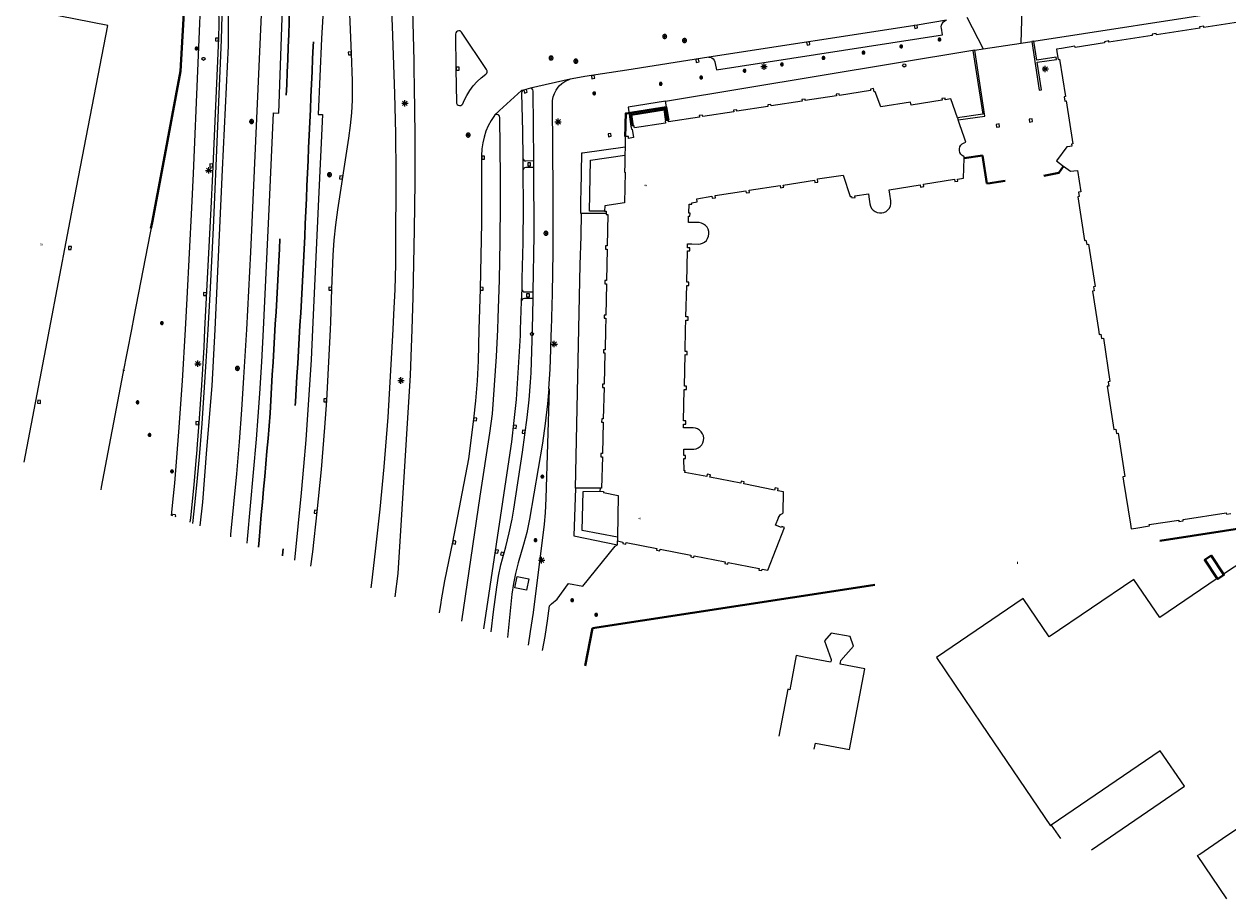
# Model space of a CAD drawing. Header units: metres. Extents: x 135779 to 137489, y 452643 to 455118.
# Tile 1 of 256: x 135779 to 135966, y 452911 to 453048. Entities that reach past the tile are written whole.
import ezdxf
from ezdxf.enums import TextEntityAlignment as Align

# ---------------------------------------------------------------- set-up
doc = ezdxf.new("R2010")
doc.units = ezdxf.units.M
doc.linetypes.add('DGN_Style_3', pattern=[78.572352, 56.123108, -22.449243])
doc.linetypes.add('DGN_Style_4', pattern=[89.853097, 44.898487, -22.449243, 0.056123, -22.449243])
for name, color, linetype, lineweight in [('KTop_BTD_Groenvoorziening_heesters', 62, 'Continuous', 13), ('KTop_GBI_Toegangstrap', 40, 'Continuous', 40), ('KTop_NAR_Huisnummer (t)', 7, 'Continuous', 13), ('KTop_NAR_Huisnummer tijdelijk (t)', 7, 'Continuous', 13), ('KTop_OBW_Overig Plus', 1, 'Continuous', 13), ('KTop_OTD_Onverhard', 15, 'Continuous', 13), ('KTop_PAL_Lichtmast', 40, 'Continuous', 13), ('KTop_PND_Grondvlaksituatie van BAG-pand [tachy]', 1, 'Continuous', 13), ('KTop_PUT_Brandkraan of -put', 1, 'Continuous', 13), ('KTop_PUT_Inspectie- of rioolput', 15, 'Continuous', 13), ('KTop_PUT_Kolk', 15, 'Continuous', 13), ('KTop_SHD_Hek (l)', 15, 'DGN_Style_4', 40), ('KTop_SHD_Muur', 15, 'Continuous', 13), ('KTop_SHD_Muur (l)', 15, 'Continuous', 40), ('KTop_SPR_Sneltram (l)', 251, 'DGN_Style_3', 30), ('KTop_VGO_Boom', 92, 'Continuous', 13), ('KTop_WGD_Fietspad', 40, 'Continuous', 13), ('KTop_WGD_OV-baan', 251, 'Continuous', 13), ('KTop_WGD_Rijbaan_Lokale weg', 251, 'Continuous', 13), ('KTop_WGD_Rijbaan_Lokale weg_fietsstrook', 40, 'Continuous', 13), ('KTop_WGD_Rijbaan_Lokale weg_toerit', 251, 'Continuous', 13), ('KTop_WGD_Spoorbaan', 251, 'Continuous', 13), ('KTop_WGD_Voetpad', 251, 'Continuous', 13), ('KTop_WGD_Voetpad op trap', 251, 'Continuous', 13)]:
    doc.layers.add(name, color=color, linetype=linetype, lineweight=lineweight)
doc.styles.add('Style-ROVU', font='ROVU.shx')
doc.styles.add('Style-ROVUCURSIEF', font='ROVUCURSIEF.shx')

# ---------------------------------------------------------------- blocks, each defined once
blk = doc.blocks.new('PAL_Lichtmast')
at = {"layer": 'KTop_PAL_Lichtmast'}
for p, q in [((-0.35, -0.35), (0.35, 0.35)), ((0.35, -0.35), (-0.35, 0.35)), ((0, -0.5), (0, 0.5)), ((-0.5, 0), (0.5, 0))]:
    blk.add_line(p, q, dxfattribs=at)
blk = doc.blocks.new('PUT_Brandkraan_of_-put')
at = {"layer": 'KTop_PUT_Brandkraan of -put'}
for p, q in [((-0.25, 0.03), (0, 0.25)), ((-0.16, -0.25), (-0.25, 0.03)), ((0, 0.25), (0.25, 0.03)), ((0.25, 0.03), (0.16, -0.25)), ((0.16, -0.25), (-0.16, -0.25))]:
    blk.add_line(p, q, dxfattribs=at)
blk = doc.blocks.new('PUT_Inspectie-_of_rioolput')
at = {"layer": 'KTop_PUT_Inspectie- of rioolput', "flags": 128}
for points in [[(0.31, 0), (0.31, 0.03), (0.3, 0.06), (0.29, 0.1), (0.28, 0.13), (0.27, 0.15), (0.25, 0.18), (0.23, 0.21), (0.21, 0.23), (0.18, 0.25), (0.15, 0.27), (0.13, 0.28), (0.1, 0.29), (0.06, 0.3), (0.03, 0.31), (0, 0.31), (-0.03, 0.31), (-0.06, 0.3), (-0.1, 0.29), (-0.13, 0.28), (-0.16, 0.27), (-0.18, 0.25), (-0.21, 0.23), (-0.23, 0.21), (-0.25, 0.18), (-0.27, 0.15), (-0.28, 0.13), (-0.29, 0.1), (-0.3, 0.06), (-0.31, 0.03), (-0.31, 0), (-0.31, -0.03), (-0.3, -0.06), (-0.29, -0.1), (-0.28, -0.13), (-0.27, -0.16), (-0.25, -0.18), (-0.23, -0.21), (-0.21, -0.23), (-0.18, -0.25), (-0.15, -0.27), (-0.13, -0.28), (-0.1, -0.29), (-0.06, -0.3), (-0.03, -0.31), (0, -0.31), (0.03, -0.31), (0.06, -0.3), (0.1, -0.29), (0.13, -0.28), (0.15, -0.27), (0.18, -0.25), (0.21, -0.23), (0.23, -0.21), (0.25, -0.18), (0.27, -0.15), (0.28, -0.13), (0.29, -0.1), (0.3, -0.06), (0.31, -0.03), (0.31, 0)], [(0.1, 0), (0.09, 0.01), (0.09, 0.02), (0.09, 0.03), (0.09, 0.04), (0.08, 0.05), (0.08, 0.06), (0.07, 0.06), (0.06, 0.07), (0.06, 0.08), (0.05, 0.08), (0.04, 0.09), (0.03, 0.09), (0.02, 0.09), (0.01, 0.09), (0, 0.09), (-0.01, 0.09), (-0.02, 0.09), (-0.03, 0.09), (-0.04, 0.09), (-0.05, 0.08), (-0.06, 0.08), (-0.06, 0.07), (-0.07, 0.06), (-0.08, 0.06), (-0.08, 0.05), (-0.09, 0.04), (-0.09, 0.03), (-0.09, 0.02), (-0.09, 0.01), (-0.09, 0), (-0.09, -0.01), (-0.09, -0.02), (-0.09, -0.03), (-0.09, -0.04), (-0.08, -0.05), (-0.08, -0.06), (-0.07, -0.06), (-0.06, -0.07), (-0.06, -0.08), (-0.05, -0.08), (-0.04, -0.09), (-0.03, -0.09), (-0.02, -0.09), (-0.01, -0.09), (0, -0.09), (0.01, -0.09), (0.02, -0.09), (0.03, -0.09), (0.04, -0.09), (0.05, -0.08), (0.06, -0.08), (0.06, -0.07), (0.07, -0.06), (0.08, -0.06), (0.08, -0.05), (0.09, -0.04), (0.09, -0.03), (0.09, -0.02), (0.09, -0.01), (0.1, 0)], [(0.04, 0), (0.03, 0), (0.03, 0.01), (0.03, 0.01), (0.03, 0.01), (0.03, 0.02), (0.03, 0.02), (0.03, 0.02), (0.02, 0.03), (0.02, 0.03), (0.02, 0.03), (0.01, 0.03), (0.01, 0.03), (0.01, 0.03), (0, 0.03), (0, 0.03), (0, 0.03), (-0.01, 0.03), (-0.01, 0.03), (-0.01, 0.03), (-0.02, 0.03), (-0.02, 0.03), (-0.02, 0.03), (-0.03, 0.02), (-0.03, 0.02), (-0.03, 0.02), (-0.03, 0.01), (-0.03, 0.01), (-0.03, 0.01), (-0.03, 0), (-0.03, 0), (-0.03, 0), (-0.03, -0.01), (-0.03, -0.01), (-0.03, -0.01), (-0.03, -0.02), (-0.03, -0.02), (-0.03, -0.02), (-0.02, -0.03), (-0.02, -0.03), (-0.02, -0.03), (-0.01, -0.03), (-0.01, -0.03), (-0.01, -0.03), (0, -0.03), (0, -0.03), (0, -0.03), (0.01, -0.03), (0.01, -0.03), (0.01, -0.03), (0.02, -0.03), (0.02, -0.03), (0.02, -0.03), (0.03, -0.02), (0.03, -0.02), (0.03, -0.02), (0.03, -0.01), (0.03, -0.01), (0.03, -0.01), (0.03, 0), (0.04, 0)], [(0.01, 0.02), (0.01, 0.02), (0.01, 0.02), (0, 0.02), (0, 0.02), (0, 0.02), (0, 0.02), (-0.01, 0.02), (-0.01, 0.02), (-0.01, 0.02), (-0.01, 0.02), (-0.01, 0.02), (-0.02, 0.02), (-0.02, 0.01), (-0.02, 0.01), (-0.02, 0.01), (-0.02, 0.01), (-0.02, 0.01), (-0.02, 0), (-0.02, 0), (-0.02, 0), (-0.02, 0), (-0.02, -0.01), (-0.02, -0.01), (-0.02, -0.01), (-0.02, -0.01), (-0.02, -0.01), (-0.02, -0.02), (-0.01, -0.02), (-0.01, -0.02), (-0.01, -0.02), (-0.01, -0.02), (-0.01, -0.02), (0, -0.02), (0, -0.02), (0, -0.02), (0, -0.02), (0.01, -0.02), (0.01, -0.02), (0.01, -0.02), (0.01, -0.02), (0.01, -0.02), (0.02, -0.02), (0.02, -0.01), (0.02, -0.01), (0.02, -0.01), (0.02, -0.01), (0.02, -0.01), (0.02, 0), (0.02, 0), (0.02, 0), (0.02, 0), (0.02, 0.01), (0.02, 0.01), (0.02, 0.01), (0.02, 0.01), (0.02, 0.01), (0.02, 0.02), (0.01, 0.02), (0.01, 0.02), (0.01, 0.02)]]:
    blk.add_lwpolyline(points, dxfattribs=at)
blk = doc.blocks.new('PUT_Kolk')
at = {"layer": 'KTop_PUT_Kolk', "flags": 128}
blk.add_lwpolyline([(0.22, -0.23), (0.22, 0.22), (-0.23, 0.22), (-0.23, -0.23), (0.22, -0.23)], dxfattribs=at)
blk = doc.blocks.new('VGO_Boom')
at = {"layer": 'KTop_VGO_Boom', "flags": 128}
for points in [[(0.21, 0), (0.21, 0.02), (0.21, 0.04), (0.2, 0.07), (0.2, 0.09), (0.19, 0.11), (0.17, 0.13), (0.16, 0.14), (0.14, 0.16), (0.13, 0.17), (0.11, 0.19), (0.09, 0.2), (0.07, 0.2), (0.04, 0.21), (0.02, 0.21), (0, 0.21), (-0.02, 0.21), (-0.05, 0.21), (-0.07, 0.2), (-0.09, 0.2), (-0.11, 0.19), (-0.13, 0.17), (-0.14, 0.16), (-0.16, 0.14), (-0.17, 0.13), (-0.19, 0.11), (-0.2, 0.09), (-0.2, 0.07), (-0.21, 0.04), (-0.21, 0.02), (-0.22, 0), (-0.21, -0.02), (-0.21, -0.05), (-0.2, -0.07), (-0.2, -0.09), (-0.19, -0.11), (-0.17, -0.13), (-0.16, -0.14), (-0.14, -0.16), (-0.13, -0.17), (-0.11, -0.19), (-0.09, -0.2), (-0.07, -0.2), (-0.05, -0.21), (-0.02, -0.21), (0, -0.22), (0.02, -0.21), (0.04, -0.21), (0.07, -0.2), (0.09, -0.2), (0.11, -0.19), (0.13, -0.17), (0.14, -0.16), (0.16, -0.14), (0.17, -0.13), (0.19, -0.11), (0.2, -0.09), (0.2, -0.07), (0.21, -0.05), (0.21, -0.02), (0.21, 0)], [(0.15, 0), (0.15, 0.02), (0.15, 0.03), (0.15, 0.05), (0.14, 0.06), (0.13, 0.08), (0.13, 0.09), (0.12, 0.1), (0.1, 0.12), (0.09, 0.13), (0.08, 0.13), (0.06, 0.14), (0.05, 0.15), (0.03, 0.15), (0.02, 0.15), (0, 0.15), (-0.02, 0.15), (-0.03, 0.15), (-0.05, 0.15), (-0.06, 0.14), (-0.08, 0.13), (-0.09, 0.13), (-0.1, 0.12), (-0.12, 0.1), (-0.13, 0.09), (-0.13, 0.08), (-0.14, 0.06), (-0.15, 0.05), (-0.15, 0.03), (-0.15, 0.02), (-0.16, 0), (-0.15, -0.02), (-0.15, -0.03), (-0.15, -0.05), (-0.14, -0.06), (-0.13, -0.08), (-0.13, -0.09), (-0.12, -0.1), (-0.1, -0.12), (-0.09, -0.13), (-0.08, -0.13), (-0.06, -0.14), (-0.05, -0.15), (-0.03, -0.15), (-0.02, -0.15), (0, -0.16), (0.02, -0.15), (0.03, -0.15), (0.05, -0.15), (0.06, -0.14), (0.08, -0.13), (0.09, -0.13), (0.1, -0.12), (0.12, -0.1), (0.13, -0.09), (0.13, -0.08), (0.14, -0.06), (0.15, -0.05), (0.15, -0.03), (0.15, -0.02), (0.15, 0)], [(0.1, 0), (0.09, 0.01), (0.09, 0.02), (0.09, 0.03), (0.09, 0.04), (0.08, 0.05), (0.08, 0.06), (0.07, 0.06), (0.06, 0.07), (0.06, 0.08), (0.05, 0.08), (0.04, 0.09), (0.03, 0.09), (0.02, 0.09), (0.01, 0.09), (0, 0.09), (-0.01, 0.09), (-0.02, 0.09), (-0.03, 0.09), (-0.04, 0.09), (-0.05, 0.08), (-0.06, 0.08), (-0.06, 0.07), (-0.07, 0.06), (-0.08, 0.06), (-0.08, 0.05), (-0.09, 0.04), (-0.09, 0.03), (-0.09, 0.02), (-0.09, 0.01), (-0.1, 0), (-0.09, -0.01), (-0.09, -0.02), (-0.09, -0.03), (-0.09, -0.04), (-0.08, -0.05), (-0.08, -0.06), (-0.07, -0.06), (-0.06, -0.07), (-0.06, -0.08), (-0.05, -0.08), (-0.04, -0.09), (-0.03, -0.09), (-0.02, -0.09), (-0.01, -0.09), (0, -0.1), (0.01, -0.09), (0.02, -0.09), (0.03, -0.09), (0.04, -0.09), (0.05, -0.08), (0.06, -0.08), (0.06, -0.07), (0.07, -0.06), (0.08, -0.06), (0.08, -0.05), (0.09, -0.04), (0.09, -0.03), (0.09, -0.02), (0.09, -0.01), (0.1, 0)], [(0.04, 0), (0.03, 0), (0.03, 0.01), (0.03, 0.01), (0.03, 0.01), (0.03, 0.02), (0.03, 0.02), (0.03, 0.02), (0.02, 0.03), (0.02, 0.03), (0.02, 0.03), (0.01, 0.03), (0.01, 0.03), (0.01, 0.03), (0, 0.03), (0, 0.03), (0, 0.03), (-0.01, 0.03), (-0.01, 0.03), (-0.01, 0.03), (-0.02, 0.03), (-0.02, 0.03), (-0.02, 0.03), (-0.03, 0.02), (-0.03, 0.02), (-0.03, 0.02), (-0.03, 0.01), (-0.03, 0.01), (-0.03, 0.01), (-0.04, 0), (-0.04, 0), (-0.04, 0), (-0.03, -0.01), (-0.03, -0.01), (-0.03, -0.01), (-0.03, -0.02), (-0.03, -0.02), (-0.03, -0.02), (-0.02, -0.03), (-0.02, -0.03), (-0.02, -0.03), (-0.01, -0.03), (-0.01, -0.03), (-0.01, -0.03), (0, -0.04), (0, -0.04), (0, -0.04), (0.01, -0.03), (0.01, -0.03), (0.01, -0.03), (0.02, -0.03), (0.02, -0.03), (0.02, -0.03), (0.03, -0.02), (0.03, -0.02), (0.03, -0.02), (0.03, -0.01), (0.03, -0.01), (0.03, -0.01), (0.03, 0), (0.04, 0)]]:
    blk.add_lwpolyline(points, dxfattribs=at)

msp = doc.modelspace()

# ---------------------------------------------------------------- linework, layer by layer
at = {"layer": 'KTop_BTD_Groenvoorziening_heesters', "flags": 128}
msp.add_lwpolyline([(135797.87, 453055.35), (135803.69, 453054.23), (135803.58, 453052.37), (135802.88, 453040.3), (135800.16, 453025.52), (135798.46, 453016.7), (135795.63, 453001.97), (135795.25, 453000), (135793.93, 452993.13), (135790.54, 452975.42), (135790.45, 452974.99)], dxfattribs=at)
at = {"layer": 'KTop_GBI_Toegangstrap', "flags": 128}
for points in [[(135965.56, 452961.81), (135963.62, 452964.73), (135962.63, 452964.07), (135964.57, 452961.14)], [(135964.57, 452961.14), (135964.62, 452961.07), (135965.61, 452961.73), (135965.56, 452961.81)]]:
    msp.add_lwpolyline(points, dxfattribs=at)
at = {"layer": 'KTop_OBW_Overig Plus', "flags": 128}
for points in [[(135966.07, 452911.17), (135961.49, 452917.94), (135961.84, 452918.18), (135965.37, 452920.58), (135970.25, 452923.9), (135974.7, 452926.93), (135970.68, 452932.9), (135983.65, 452941.66), (135983.93, 452941.85), (135968.88, 452964.04), (135965.56, 452961.81)], [(135964.57, 452961.14), (135955.63, 452955.08), (135951.57, 452961.01), (135938.35, 452952.06), (135934.32, 452958.02), (135920.77, 452948.82), (135927.79, 452938.46), (135938.54, 452922.57), (135938.69, 452922.67)], [(135944.94, 452918.85), (135959.44, 452928.74), (135955.68, 452934.25), (135938.69, 452922.67)], [(135938.69, 452922.67), (135940.1, 452920.61)]]:
    msp.add_lwpolyline(points, dxfattribs=at)
at = {"layer": 'KTop_OTD_Onverhard', "flags": 128}
for points in [[(135856.26, 453026.78), (135856.32, 453026.58), (135856.44, 453026.43), (135856.61, 453026.33), (135856.75, 453026.3), (135857.97, 453026.34)], [(135857.99, 453025.28), (135856.75, 453025.25), (135856.55, 453025.2), (135856.4, 453025.07), (135856.3, 453024.89), (135856.28, 453024.76)], [(135856.1, 453006.37), (135856.15, 453006.17), (135856.27, 453006), (135856.44, 453005.9), (135856.56, 453005.87), (135857.91, 453005.86)], [(135857.91, 453004.82), (135856.52, 453004.85), (135856.33, 453004.81), (135856.17, 453004.7), (135856.06, 453004.53), (135856.03, 453004.38)]]:
    msp.add_lwpolyline(points, dxfattribs=at)
at = {"layer": 'KTop_PND_Grondvlaksituatie van BAG-pand [tachy]', "flags": 128}
for points in [[(135778.5, 452979.33), (135782.08, 452998.09), (135782.45, 453000), (135786.68, 453022.17), (135791.54, 453047.45), (135781.46, 453049.38)], [(135969.25, 453048.16), (135962.5, 453047.11), (135962.47, 453047.32), (135961.81, 453047.21), (135961.84, 453047.01), (135955.09, 453045.96), (135955.06, 453046.16), (135954.4, 453046.06), (135954.43, 453045.85), (135947.67, 453044.8), (135947.64, 453045.01), (135946.98, 453044.9), (135947.01, 453044.7), (135942.39, 453043.97), (135942.36, 453044.18), (135940.27, 453043.86), (135939.52, 453043.74), (135939.63, 453043.02), (135939.77, 453042.13), (135939.98, 453042.17), (135940.9, 453036.33), (135940.69, 453036.3), (135940.79, 453035.64), (135941, 453035.67), (135942.06, 453028.94), (135941.85, 453028.91), (135941.9, 453028.62), (135941.58, 453028.57), (135941.11, 453028.5), (135939.49, 453026.29), (135940.44, 453025.59), (135940.61, 453025.47), (135941.68, 453024.68), (135942.22, 453024.74), (135942.77, 453024.8), (135943.27, 453021.49), (135942.92, 453021.43), (135943.04, 453020.73), (135942.84, 453020.7), (135943.89, 453013.91), (135944.1, 453013.95), (135944.21, 453013.26), (135944.51, 453013.31), (135945.52, 453006.69), (135945.27, 453006.66), (135945.36, 453006.01), (135945.11, 453005.98), (135946.03, 453000), (135946.15, 452999.21), (135946.42, 452999.26), (135946.52, 452998.6), (135946.83, 452998.66), (135947.83, 452991.88), (135947.56, 452991.84), (135947.67, 452991.18), (135947.4, 452991.14), (135948.45, 452984.4), (135948.73, 452984.45), (135948.84, 452983.78), (135949.14, 452983.83), (135950.15, 452977.07), (135949.85, 452977.02), (135949.97, 452976.36), (135951.03, 452969.62), (135951.14, 452968.92), (135951.85, 452969.03), (135953.99, 452969.36), (135953.95, 452969.57), (135958.57, 452970.28), (135958.6, 452970.07), (135959.26, 452970.17), (135959.23, 452970.38), (135965.97, 452971.42), (135966, 452971.21), (135966.66, 452971.31)], [(135924.06, 453033), (135923.04, 453035.99), (135922.15, 453035.85), (135922.12, 453036.1), (135921.62, 453036.02), (135921.66, 453035.77), (135916.82, 453035.01), (135916.75, 453035.46), (135912.09, 453034.73), (135911.24, 453037.07), (135911.05, 453037.07), (135910.96, 453037.59), (135910.47, 453037.51), (135910.5, 453037.27), (135905.66, 453036.52), (135905.63, 453036.77), (135905.13, 453036.69), (135905.17, 453036.44), (135900.33, 453035.7), (135900.29, 453035.94), (135899.8, 453035.87), (135899.84, 453035.62), (135895, 453034.87), (135894.96, 453035.12), (135894.47, 453035.04), (135894.5, 453034.8), (135889.67, 453034.04), (135889.63, 453034.29), (135889.13, 453034.21), (135889.17, 453033.97), (135884.34, 453033.21), (135884.3, 453033.46), (135883.8, 453033.38), (135883.84, 453033.14), (135879, 453032.38), (135878.97, 453032.63), (135878.64, 453032.58), (135878.47, 453032.55), (135878.53, 453032.21), (135873.67, 453031.45), (135873.61, 453031.8), (135873.52, 453031.79)], [(135871.05, 452967.01), (135871.89, 452966.85), (135871.85, 452966.6), (135872.34, 452966.51), (135872.39, 452966.75), (135877.2, 452965.82), (135877.15, 452965.57), (135877.64, 452965.48), (135877.69, 452965.72), (135882.5, 452964.79), (135882.46, 452964.54), (135882.95, 452964.45), (135883, 452964.69), (135887.81, 452963.76), (135887.76, 452963.51), (135888.25, 452963.42), (135888.3, 452963.66), (135893.11, 452962.73), (135893.07, 452962.48), (135893.56, 452962.39), (135893.61, 452962.63), (135894.49, 452962.46), (135897.09, 452969.09), (135896.67, 452969.25), (135896.61, 452969.1), (135895.68, 452969.46), (135896.13, 452970.63), (135896.15, 452970.69), (135896.37, 452971.01), (135896.48, 452971.13), (135896.75, 452971.32), (135896.9, 452971.39), (135896.94, 452974.68), (135896.03, 452974.86), (135896.1, 452975.21), (135895.61, 452975.3), (135895.54, 452974.96), (135890.74, 452975.91), (135890.81, 452976.26), (135890.32, 452976.35), (135890.25, 452976.01), (135885.45, 452976.97), (135885.52, 452977.31), (135885.03, 452977.41), (135884.96, 452977.06), (135881.56, 452977.72), (135881.57, 452977.96), (135881.42, 452977.96), (135881.4, 452979.87), (135881.65, 452979.87), (135881.64, 452980.37), (135881.39, 452980.37), (135881.38, 452981.35), (135881.96, 452981.35), (135882.8, 452981.34), (135882.94, 452981.34), (135883.29, 452981.41), (135883.63, 452981.55), (135883.92, 452981.75), (135884.17, 452982.02), (135884.35, 452982.34), (135884.45, 452982.69), (135884.48, 452983.05), (135884.43, 452983.41), (135884.3, 452983.75), (135884.1, 452984.05), (135883.84, 452984.3), (135883.53, 452984.49), (135883.18, 452984.6), (135882.82, 452984.64), (135881.97, 452984.65), (135881.34, 452984.65), (135881.35, 452985.25), (135881.7, 452985.24), (135881.71, 452985.75), (135881.36, 452985.75), (135881.46, 452990.66), (135881.81, 452990.66), (135881.82, 452991.16), (135881.47, 452991.16), (135881.57, 452996.08), (135881.92, 452996.07), (135881.93, 452996.57), (135881.58, 452996.58), (135881.67, 453000), (135881.7, 453001.47), (135882.05, 453001.46), (135882.06, 453001.96), (135881.71, 453001.97), (135881.83, 453006.87), (135882.18, 453006.86), (135882.19, 453007.36), (135881.84, 453007.37), (135881.95, 453012.26), (135882.3, 453012.25), (135882.32, 453012.75), (135881.97, 453012.76), (135881.98, 453013.36), (135882.66, 453013.34), (135883.63, 453013.31), (135883.97, 453013.35), (135884.32, 453013.47), (135884.63, 453013.65), (135884.9, 453013.91), (135885.1, 453014.21), (135885.24, 453014.55), (135885.3, 453014.91), (135885.27, 453015.28), (135885.17, 453015.63), (135885, 453015.95), (135884.76, 453016.23), (135884.46, 453016.45), (135884.13, 453016.6), (135883.77, 453016.67), (135882.74, 453016.68), (135882.1, 453016.69), (135882.14, 453017.68), (135882.34, 453017.67), (135882.35, 453018.17), (135882.16, 453018.17), (135882.21, 453019.56), (135882.62, 453019.55), (135882.64, 453019.77), (135883.47, 453019.9), (135883.39, 453020.41), (135885.76, 453020.78), (135885.81, 453020.48), (135886.3, 453020.56), (135886.25, 453020.9), (135891.08, 453021.64), (135891.13, 453021.3), (135891.63, 453021.37), (135891.57, 453021.72), (135896.41, 453022.46), (135896.46, 453022.12), (135896.96, 453022.19), (135896.9, 453022.54), (135901.74, 453023.28), (135901.79, 453022.93), (135902.29, 453023.01), (135902.21, 453023.48), (135906.24, 453024.1), (135907.33, 453020.73), (135907.55, 453020.76), (135907.59, 453020.53), (135908.1, 453020.61), (135908.06, 453020.84), (135910.16, 453021.16), (135910.23, 453020.69), (135910.4, 453019.58), (135910.5, 453019.22), (135910.67, 453018.9), (135910.9, 453018.63), (135911.2, 453018.41), (135911.53, 453018.26), (135911.88, 453018.18), (135912.25, 453018.19), (135912.6, 453018.27), (135912.93, 453018.43), (135913.21, 453018.66), (135913.44, 453018.94), (135913.6, 453019.27), (135913.69, 453019.62), (135913.69, 453019.98), (135913.68, 453020.07), (135913.52, 453021.1), (135913.4, 453021.81), (135918.24, 453022.58), (135918.3, 453022.23), (135918.79, 453022.31), (135918.74, 453022.66), (135923.58, 453023.43), (135923.64, 453023.08), (135924.13, 453023.16), (135924.08, 453023.47), (135925, 453023.62), (135925.08, 453026.73), (135925.08, 453026.97), (135925.06, 453026.98), (135924.8, 453027.13), (135924.58, 453027.35), (135924.43, 453027.61), (135924.36, 453027.91), (135924.36, 453028.21), (135924.44, 453028.5), (135924.59, 453028.77), (135924.81, 453028.98), (135925.08, 453029.13), (135925.37, 453029.2), (135925.1, 453029.99), (135924.43, 453031.95), (135924.17, 453032.69)], [(135924.06, 453033), (135924.17, 453032.69)], [(135873.12, 453031.72), (135873.2, 453031.23), (135873.34, 453031.26), (135873.55, 453029.93), (135872.75, 453029.82), (135872.76, 453030.12), (135872.26, 453030.13), (135872.22, 453028.42)], [(135873.52, 453031.79), (135873.43, 453031.77), (135873.12, 453031.72)], [(135872.2, 453027.18), (135872.17, 453025.82), (135872.14, 453024.53), (135872.24, 453024.54), (135872.14, 453019.76), (135869.06, 453019.28), (135869.04, 453018.46)], [(135872.22, 453028.42), (135872.2, 453027.18)], [(135869.28, 453018.13), (135869.27, 453017.95), (135869.52, 453017.95), (135869.42, 453013.05), (135869.17, 453013.05), (135869.16, 453012.55), (135869.41, 453012.55), (135869.31, 453007.65), (135869.06, 453007.65), (135869.06, 453007.15), (135869.31, 453007.15), (135869.21, 453002.25), (135868.96, 453002.25), (135868.95, 453001.75), (135869.2, 453001.75), (135869.17, 453000), (135869.1, 452996.85), (135868.85, 452996.85), (135868.84, 452996.35), (135869.09, 452996.34), (135868.97, 452991.45), (135868.72, 452991.45), (135868.7, 452990.95), (135868.95, 452990.95), (135868.83, 452986.05), (135868.58, 452986.06), (135868.57, 452985.56), (135868.82, 452985.55), (135868.7, 452980.65), (135868.45, 452980.66), (135868.44, 452980.16), (135868.69, 452980.15), (135868.57, 452975.26), (135868.32, 452975.26)], [(135869.04, 453018.46), (135869.28, 453018.45), (135869.28, 453018.13)], [(135868.32, 452975.26), (135868.31, 452974.76)], [(135868.31, 452974.76), (135868.85, 452974.75), (135868.85, 452974.56), (135871.15, 452974.11), (135871.06, 452967.62)], [(135871.06, 452967.62), (135871.05, 452967.01)], [(135856.85, 452959.34), (135855.03, 452959.72), (135855.4, 452961.49), (135857.22, 452961.11), (135856.85, 452959.34)], [(135901.73, 452934.55), (135901.9, 452935.49), (135907.24, 452934.48), (135909.61, 452947.07), (135905.79, 452947.8), (135905.83, 452948.06), (135905.87, 452948.36), (135907.82, 452950.61), (135907.31, 452952.09), (135904.36, 452952.64), (135903.33, 452951.46), (135904.37, 452948.5), (135904.34, 452948.34), (135904.28, 452948.09), (135900.35, 452948.85), (135898.92, 452949.13), (135897.9, 452943.81), (135897.6, 452943.87), (135896.19, 452936.56)]]:
    msp.add_lwpolyline(points, dxfattribs=at)
at = {"layer": 'KTop_PUT_Brandkraan of -put'}
for p, q in [((135801.62, 452970.93), (135801.72, 452971.17)), ((135801.72, 452971.17), (135802.04, 452971.13)), ((135802.1, 452970.84), (135802.02, 452970.79)), ((135802.04, 452971.13), (135802.1, 452970.84))]:
    msp.add_line(p, q, dxfattribs=at)
at = {"layer": 'KTop_SHD_Hek (l)', "flags": 128}
for points in [[(135797.82, 453055.36), (135797.87, 453055.35), (135803.69, 453054.23), (135803.58, 453052.37), (135802.88, 453040.3), (135800.16, 453025.52), (135798.46, 453016.7), (135795.63, 453001.97), (135795.25, 453000), (135793.93, 452993.13), (135790.54, 452975.42), (135790.45, 452974.99)], [(135929.15, 453022.84), (135928.63, 453022.76), (135927.96, 453027.15), (135925.08, 453026.73)], [(135940.61, 453025.47), (135939.87, 453024.46), (135937.55, 453023.98)], [(135930.44, 453023.05), (135929.15, 453022.84)], [(135931.47, 453023.2), (135930.44, 453023.05)], [(136000, 452973.92), (135906.12, 452959.39), (135867.14, 452953.41)], [(135866, 452947.53), (135867.14, 452953.41)]]:
    msp.add_lwpolyline(points, dxfattribs=at)
at = {"layer": 'KTop_SHD_Muur', "flags": 128}
for points in [[(135935.65, 453044.93), (135936.82, 453037.34), (135937.14, 453037.38), (135936.48, 453041.7), (135939.48, 453042.14), (135939.43, 453042.46), (135936.43, 453042.01), (135935.97, 453044.97)], [(135935.97, 453044.97), (135935.65, 453044.93)], [(135926.46, 453043.52), (135927.99, 453033.57), (135924.06, 453033)], [(135924.17, 453032.69), (135928.35, 453033.29), (135926.78, 453043.57)], [(135926.78, 453043.57), (135926.46, 453043.52)]]:
    msp.add_lwpolyline(points, dxfattribs=at)
at = {"layer": 'KTop_SHD_Muur (l)', "flags": 128}
for points in [[(135872.42, 453033.71), (135878.61, 453034.68), (135878.92, 453032.88)], [(135872.3, 453032.09), (135872.34, 453033.7), (135872.42, 453033.71)], [(135878.6, 453032.83), (135878.35, 453034.32), (135873.16, 453033.51), (135873.43, 453031.77)], [(135878.6, 453032.83), (135878.64, 453032.58)], [(135878.92, 453032.88), (135878.97, 453032.63)], [(135872.26, 453030.13), (135872.28, 453031.67)], [(135872.28, 453031.67), (135872.3, 453032.09)]]:
    msp.add_lwpolyline(points, dxfattribs=at)
at = {"layer": 'KTop_SPR_Sneltram (l)', "flags": 128}
for points in [[(135807.35, 453120.63), (135807.87, 453119.69), (135808.82, 453118), (135809.73, 453116.29), (135810.52, 453114.59), (135811.31, 453112.88), (135812.1, 453111.18), (135812.9, 453109.48), (135813.69, 453107.75), (135814.35, 453105.99), (135815.02, 453104.23), (135815.68, 453102.47), (135816.34, 453100.72), (135817.01, 453098.96), (135817.55, 453097.18), (135818.08, 453095.38), (135818.6, 453093.61), (135819.12, 453091.83), (135819.65, 453090.05), (135820.1, 453088.25), (135820.49, 453086.43), (135820.88, 453084.61), (135821.27, 453082.8), (135821.66, 453080.98), (135822.02, 453079.14), (135822.27, 453077.3), (135822.52, 453075.47), (135822.77, 453073.63), (135823.02, 453071.79), (135823.27, 453069.96), (135823.4, 453068.02), (135823.52, 453066.04), (135823.64, 453064.07), (135823.76, 453062.1), (135823.88, 453060.13), (135823.92, 453058.13), (135823.93, 453056.13), (135823.91, 453054.14), (135823.88, 453052.15), (135823.82, 453050.17), (135823.75, 453048.18), (135823.68, 453046.19), (135823.59, 453044.21)], [(135814.81, 453092.2), (135815.31, 453090.35), (135815.81, 453088.5), (135816.31, 453086.65), (135816.77, 453084.77), (135817.13, 453082.88), (135817.49, 453080.99), (135817.85, 453079.1), (135818.21, 453077.21), (135818.52, 453075.32), (135818.73, 453073.41), (135819.06, 453071.36), (135819.24, 453069.62), (135819.42, 453067.68), (135819.57, 453065.73), (135819.7, 453063.78), (135819.79, 453061.82), (135819.85, 453059.85), (135819.9, 453057.87), (135819.92, 453055.9), (135819.93, 453053.93), (135819.91, 453051.96), (135819.88, 453049.98), (135819.84, 453048.01), (135819.78, 453046.04), (135819.71, 453044.07), (135819.63, 453042.1), (135819.55, 453040.13), (135819.47, 453038.16), (135819.38, 453036.2), (135819.29, 453034.23), (135819.2, 453032.26), (135819.11, 453030.3), (135819.03, 453028.33), (135818.94, 453026.37), (135818.85, 453024.4), (135818.76, 453022.44), (135818.67, 453020.47), (135818.58, 453018.51), (135818.49, 453016.54), (135818.41, 453014.58), (135818.32, 453012.61), (135818.23, 453010.64), (135818.14, 453008.68), (135818.03, 453006.71), (135817.91, 453004.75), (135817.8, 453002.78), (135817.68, 453000.82), (135817.56, 452998.86), (135817.45, 452996.89)], [(135823.59, 453044.21), (135823.5, 453042.23), (135823.41, 453040.25), (135823.31, 453038.26), (135823.24, 453036.29), (135823.15, 453034.31), (135823.06, 453032.32), (135822.97, 453030.34), (135822.88, 453028.36), (135822.79, 453026.38), (135822.7, 453024.4), (135822.61, 453022.42), (135822.52, 453020.44), (135822.43, 453018.46), (135822.34, 453016.48), (135822.26, 453014.5), (135822.17, 453012.52), (135822.08, 453010.53), (135821.99, 453008.55), (135821.88, 453006.57), (135821.76, 453004.59), (135821.64, 453002.61), (135821.52, 453000.64), (135821.41, 452998.66), (135821.29, 452996.68), (135821.17, 452994.68), (135821.05, 452992.69), (135820.93, 452990.69), (135820.81, 452988.7), (135820.7, 452986.7), (135820.57, 452984.7), (135820.4, 452982.71), (135820.22, 452980.72), (135820.04, 452978.73), (135819.87, 452976.74), (135819.69, 452974.74), (135819.51, 452972.75), (135819.34, 452970.76), (135819.16, 452968.77), (135818.99, 452966.78), (135818.81, 452964.79), (135818.8, 452964.69)], [(135817.45, 452996.89), (135817.33, 452994.91), (135817.21, 452992.92), (135817.09, 452990.94), (135816.97, 452988.95), (135816.86, 452986.97), (135816.73, 452984.98), (135816.56, 452982.99), (135816.38, 452981.01), (135816.21, 452979.03), (135816.03, 452977.05), (135815.86, 452975.07), (135815.68, 452973.09), (135815.5, 452971.1), (135815.33, 452969.12), (135815.15, 452967.14), (135815.06, 452966.05)]]:
    msp.add_lwpolyline(points, dxfattribs=at)
at = {"layer": 'KTop_WGD_Fietspad', "flags": 128}
for points in [[(135860.32, 452990.73), (135860.53, 452993.8), (135860.67, 452996.88), (135860.71, 452999.14), (135860.73, 453000), (135860.89, 453005.63), (135860.99, 453012.12), (135861, 453019.12), (135860.99, 453021.47), (135860.9, 453035.14), (135860.93, 453035.71), (135861.03, 453036.28), (135861.21, 453036.82), (135861.47, 453037.34), (135861.79, 453037.81), (135861.95, 453038), (135862.37, 453038.37), (135862.84, 453038.68), (135863.25, 453038.88), (135863.64, 453039.03)], [(135857.97, 453026.34), (135857.89, 453037.18), (135857.84, 453037.37), (135857.72, 453037.53), (135857.55, 453037.63), (135857.49, 453037.64)], [(135857.91, 453005.86), (135858.05, 453014.7), (135857.99, 453025.28)], [(135857.99, 453025.28), (135857.97, 453026.34)], [(135851.36, 452952.85), (135851.72, 452955.96), (135852.22, 452959.83), (135852.49, 452961.51), (135852.87, 452963.31), (135853.61, 452966.11), (135854.14, 452968.26), (135854.6, 452970.43), (135854.87, 452971.97), (135856.24, 452980.88), (135856.97, 452986.27), (135857.27, 452989.03), (135857.49, 452991.79), (135857.57, 452993.25), (135857.77, 453000), (135857.91, 453004.82)], [(135857.91, 453004.82), (135857.91, 453005.86)], [(135860.32, 452990.73), (135860.11, 452988.39), (135859.76, 452985.34), (135859.33, 452982.29), (135857.3, 452970.41), (135856.88, 452968.34), (135856.41, 452966.45), (135855.57, 452963.62), (135855.34, 452962.76), (135855.15, 452961.96), (135854.83, 452960.36), (135854.58, 452958.74), (135854.25, 452955.61), (135853.89, 452951.94)]]:
    msp.add_lwpolyline(points, dxfattribs=at)
at = {"layer": 'KTop_WGD_OV-baan', "flags": 128}
for points in [[(135856.4, 453037.36), (135856.07, 453037.26), (135852.64, 453034.14), (135851.86, 453033.42)], [(135856.4, 453037.36), (135856.22, 453037.26), (135856.1, 453037.11), (135856.06, 453036.89), (135856.22, 453030.87), (135856.26, 453026.78)], [(135846.79, 452954.52), (135849.64, 452973.98), (135851.16, 452983.84), (135851.53, 452986.83), (135852.16, 452995.8), (135852.36, 453000), (135852.45, 453001.77), (135852.65, 453007.75), (135852.77, 453013.73), (135852.81, 453019.71), (135852.8, 453023.76), (135852.7, 453033.07), (135852.65, 453033.27), (135852.52, 453033.42), (135852.35, 453033.52), (135852.15, 453033.55), (135851.96, 453033.49), (135851.86, 453033.42)], [(135856.26, 453026.78), (135856.28, 453024.76)], [(135856.28, 453024.76), (135856.32, 453019.16), (135856.27, 453013.57), (135856.15, 453007.97), (135856.1, 453006.37)], [(135856.1, 453006.37), (135856.03, 453004.38)], [(135856.03, 453004.38), (135855.89, 453000), (135855.86, 452999.06), (135855.22, 452989.09), (135854.9, 452985.79), (135854.5, 452982.5), (135854.1, 452979.73), (135850.15, 452953.3)]]:
    msp.add_lwpolyline(points, dxfattribs=at)
at = {"layer": 'KTop_WGD_Rijbaan_Lokale weg', "flags": 128}
for points in [[(135834.32, 453071.24), (135834.78, 453066.3), (135834.89, 453064.9), (135835.3, 453059.28), (135835.64, 453053.3), (135835.91, 453047.32), (135836.26, 453036.78), (135836.4, 453030.56), (135836.46, 453024.33), (135836.44, 453012.32), (135836.42, 453010.16), (135836.31, 453006.24), (135836.13, 453002.33), (135836, 453000), (135835.23, 452986.34), (135834.59, 452978.58), (135833.97, 452972), (135833.26, 452965.42), (135832.67, 452960.46), (135832.56, 452959.68)], [(135836.37, 452958.3), (135836.83, 452961.94), (135838.75, 452992.9), (135838.92, 452997.19), (135839.01, 453000), (135839.17, 453005.03), (135839.39, 453015.58), (135839.47, 453023.01), (135839.48, 453030.44), (135839.41, 453037.87), (135839.36, 453040.55), (135839.33, 453041.9), (135839.12, 453049.88), (135838.83, 453057.86), (135838.57, 453060.11), (135838.48, 453060.64), (135838.27, 453061.97), (135837.89, 453063.81), (135836.11, 453071.55)], [(135787.77, 453066.76), (135802.59, 453063.93), (135804.73, 453063.23), (135806.11, 453062.43), (135807.56, 453061.18), (135808.68, 453059.76), (135809.51, 453058.16), (135809.94, 453056.22), (135810.31, 453054.2), (135810.34, 453052.29), (135810.31, 453044.27), (135809.42, 453024.91), (135808.24, 453000), (135807.79, 452991.19), (135806.96, 452981.26), (135806.31, 452973.05), (135805.89, 452969.38)], [(135815.84, 453059.75), (135815.87, 453059.1), (135815.88, 453058.44), (135813.83, 453012.04), (135813.17, 453000), (135812.73, 452992.5), (135812.41, 452987.48), (135812.04, 452982.47), (135811.61, 452977.49), (135810.71, 452968.02), (135810.67, 452967.64)], [(135823.24, 452963.07), (135823.52, 452965.34), (135824.23, 452971.54), (135824.86, 452978.14), (135825.41, 452984.74), (135825.72, 452988.94), (135826.28, 453000), (135826.34, 453001.12), (135826.5, 453006.36), (135826.7, 453011.59), (135826.86, 453013.95), (135827.1, 453016.31), (135827.42, 453018.66), (135829.16, 453029.86), (135829.42, 453031.83), (135829.6, 453033.8), (135829.7, 453035.79), (135829.72, 453037.77), (135829.7, 453038.8), (135829.55, 453043.08), (135829.09, 453054.26)], [(135922.36, 453048.24), (135917.76, 453047.5), (135885.26, 453042.46)], [(135845.82, 453046.27), (135845.78, 453046.08), (135845.85, 453040.68), (135845.94, 453035.43), (135845.96, 453035.3), (135846.05, 453035.12), (135846.21, 453034.99), (135846.38, 453034.93), (135846.4, 453034.93), (135846.6, 453034.95), (135846.78, 453035.04), (135846.91, 453035.2), (135847.12, 453035.71), (135847.53, 453036.52), (135848, 453037.28), (135848.54, 453038), (135849.14, 453038.67), (135849.8, 453039.28), (135850.51, 453039.83), (135850.66, 453039.98), (135850.73, 453040.17), (135850.72, 453040.37), (135850.64, 453040.55), (135846.72, 453046.39), (135846.66, 453046.46), (135846.49, 453046.57), (135846.29, 453046.6), (135846.09, 453046.56), (135845.92, 453046.44), (135845.82, 453046.27)], [(135885.26, 453042.46), (135872.5, 453040.48), (135865.95, 453039.46), (135863.99, 453039.11), (135863.64, 453039.03)], [(135863.64, 453039.03), (135857.49, 453037.64)], [(135857.49, 453037.64), (135856.4, 453037.36)], [(135851.86, 453033.42), (135851.84, 453033.41), (135851.33, 453032.62), (135850.9, 453031.79), (135850.53, 453030.92), (135850.24, 453030.03), (135850.03, 453029.12), (135849.9, 453028.19), (135849.84, 453027.09), (135849.82, 453016.62), (135849.61, 453006.35), (135849.44, 453000), (135849.31, 452995.09), (135849.14, 452991.99), (135848.89, 452988.9), (135848.59, 452986.01), (135847.82, 452979.85), (135845.33, 452966.85), (135844.08, 452960.78), (135843.57, 452957.83), (135843.49, 452957.42), (135843.25, 452955.8)]]:
    msp.add_lwpolyline(points, dxfattribs=at)
at = {"layer": 'KTop_WGD_Rijbaan_Lokale weg_fietsstrook', "flags": 128}
msp.add_lwpolyline([(135804.84, 452969.76), (135805.19, 452973.14), (135805.4, 452975.24), (135805.45, 452975.74), (135805.84, 452980.16), (135806.01, 452982.05), (135806.3, 452985.34), (135806.92, 452995.03), (135807.2, 453000), (135807.51, 453005.5), (135808.03, 453015.87), (135808.48, 453025.48), (135808.89, 453035.52), (135809.3, 453045.21), (135809.41, 453049.01), (135809.3, 453051.51), (135808.75, 453051.5)], dxfattribs=at)
at = {"layer": 'KTop_WGD_Rijbaan_Lokale weg_toerit', "flags": 128}
msp.add_lwpolyline([(135928.09, 453043.79), (135933.97, 453044.67)], dxfattribs=at)
at = {"layer": 'KTop_WGD_Spoorbaan', "flags": 128}
for points in [[(135813.31, 452966.68), (135813.37, 452967.31), (135814.74, 452982.87), (135815.02, 452986.45), (135815.27, 452990.03), (135815.58, 452994.98), (135815.85, 453000), (135816.8, 453019.85), (135817.4, 453033.78), (135818.21, 453033.75), (135818.63, 453045.66), (135818.85, 453051.62)], [(135825.07, 453048.86), (135824.9, 453045.4), (135824.36, 453033.54), (135825.02, 453033.52), (135824.44, 453020.32), (135823.48, 453000), (135823.26, 452995.29), (135822.43, 452982.8), (135822.1, 452978.65), (135821.72, 452974.5), (135820.69, 452964)]]:
    msp.add_lwpolyline(points, dxfattribs=at)
at = {"layer": 'KTop_WGD_Voetpad', "flags": 128}
for points in [[(135801.5, 452970.97), (135801.82, 452974.05), (135802, 452976.05), (135802.65, 452984.03), (135803.21, 452992.01), (135803.7, 453000), (135803.96, 453004.83), (135804.65, 453018.96), (135804.93, 453024.36), (135806.27, 453056.4), (135798.42, 453057.88), (135798.15, 453057.41), (135797.87, 453056.12), (135797.9, 453055.54), (135797.87, 453055.35)], [(135935.97, 453044.97), (135999.27, 453054.83), (136000, 453050.36), (136000.1, 453049.74), (136000.16, 453049.38)], [(135808.75, 453051.5), (135808.83, 453049.98), (135808.87, 453047.72), (135808.83, 453045.47), (135807.9, 453024.3), (135807.63, 453018.87), (135806.66, 453000), (135806.52, 452997.23), (135806.17, 452991.3), (135805.76, 452985.38), (135805.5, 452982.09), (135805.38, 452980.57), (135805.35, 452980.2), (135804.95, 452975.77), (135804.9, 452975.28), (135804.7, 452973.18), (135804.44, 452970.6), (135804.37, 452969.93)], [(135933.97, 453044.67), (135934.13, 453050.03)], [(135885.26, 453042.46), (135885.49, 453042.46), (135885.75, 453042.38), (135885.97, 453042.24), (135886.13, 453042.03), (135886.23, 453041.78), (135886.25, 453041.52), (135886.48, 453040.51), (135921.74, 453045.99), (135921.56, 453047.02), (135921.54, 453047.2), (135921.57, 453047.49), (135921.68, 453047.75), (135921.86, 453047.98), (135922.09, 453048.15), (135922.36, 453048.24)], [(135925.52, 453048.71), (135928.09, 453043.79)], [(135933.97, 453044.67), (135935.65, 453044.93)], [(135878.55, 453035.64), (135926.45, 453043.58), (135926.46, 453043.52)], [(135926.78, 453043.57), (135928.09, 453043.79)], [(135878.55, 453035.64), (135872.73, 453034.71), (135873.12, 453031.72)], [(135872.22, 453028.42), (135865.59, 453027.49), (135865.44, 453027.49), (135865.32, 453021.55), (135865.29, 453020.29), (135865.26, 453018.16), (135865.41, 453018.16)], [(135864.51, 452975.25), (135865.24, 453010.08), (135865.36, 453014.58), (135865.41, 453018.16)], [(135857.15, 452950.75), (135857.5, 452952.89), (135857.94, 452955.86), (135859.67, 452969.62), (135859.84, 452971.4), (135859.94, 452973.62), (135860.45, 452990.71), (135860.32, 452990.73)], [(135864.51, 452975.25), (135864.24, 452967.79), (135871.05, 452966.42)], [(135859.35, 452949.95), (135859.74, 452952.13), (135860.12, 452954.57), (135860.45, 452956.87), (135860.76, 452957.19), (135861.61, 452957.94), (135863.41, 452960.38), (135865.62, 452959.94), (135870.69, 452966.18), (135871.05, 452966.42)]]:
    msp.add_lwpolyline(points, dxfattribs=at)
at = {"layer": 'KTop_WGD_Voetpad op trap', "flags": 128}
for points in [[(135873.52, 453031.79), (135873.16, 453033.79), (135878.41, 453034.58), (135878.69, 453032.84), (135878.92, 453032.88), (135878.99, 453032.89), (135878.55, 453035.64)], [(135869.04, 453018.46), (135866.66, 453018.46), (135866.85, 453026.44), (135872.2, 453027.18)], [(135865.41, 453018.16), (135869.28, 453018.13)], [(135868.32, 452975.26), (135868.09, 452975.27), (135864.51, 452975.25)], [(135871.06, 452967.62), (135865.51, 452968.67), (135865.69, 452974.71), (135868.31, 452974.76)], [(135871.05, 452966.42), (135871.05, 452967.01)]]:
    msp.add_lwpolyline(points, dxfattribs=at)

# ---------------------------------------------------------------- block references
at = {"layer": 'KTop_PAL_Lichtmast'}
for p in [(135893.9, 453041.01), (135937.74, 453040.64), (135837.89, 453035.29), (135861.78, 453032.4), (135807.31, 453024.83), (135861.19, 452997.74), (135805.61, 452994.67), (135837.28, 452992.05), (135859.2, 452964.02)]:
    msp.add_blockref('PAL_Lichtmast', p, dxfattribs=at)
at = {"layer": 'KTop_PUT_Brandkraan of -put'}
for p, rotation in [((135806.47, 453042.2), 177.6124196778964), ((135915.71, 453041.19), 99.4107182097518), ((135857.7, 452999.34), 358.3462282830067)]:
    msp.add_blockref('PUT_Brandkraan_of_-put', p, dxfattribs=dict(at, rotation=rotation))
at = {"layer": 'KTop_PUT_Inspectie- of rioolput'}
for p, rotation in [((135878.4, 453045.72), 278.8193963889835), ((135881.49, 453045.08), 278.8193963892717), ((135860.68, 453042.35), 282.7032040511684), ((135864.54, 453041.86), 280.009642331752), ((135813.98, 453032.44), 357.4714363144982), ((135847.76, 453030.33), 179.1539464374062), ((135826.13, 453024.15), 177.4714625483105), ((135859.89, 453015.01), 359.8689822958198), ((135811.77, 452993.94), 356.6344351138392)]:
    msp.add_blockref('PUT_Inspectie-_of_rioolput', p, dxfattribs=dict(at, rotation=rotation))
at = {"layer": 'KTop_PUT_Kolk'}
for p, rotation in [((135917.57, 453047.24), 98.81767881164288), ((135808.57, 453045.23), 357.4868355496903), ((135900.79, 453044.64), 98.81767881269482), ((135829.3, 453043.08), 2.335426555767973), ((135883.5, 453041.93), 98.81939639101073), ((135846.1, 453040.68), 180.7111189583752), ((135867.22, 453039.39), 98.82302961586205), ((135856.7, 453037.17), 104.6037541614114), ((135935.49, 453032.62), 98.51170513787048), ((135930.34, 453031.82), 98.51170513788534), ((135869.83, 453030.33), 277.9692716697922), ((135850.09, 453026.81), 179.8522320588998), ((135807.7, 453025.59), 357.4868355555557), ((135857.27, 453025.78), 0.8168996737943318), ((135827.94, 453023.72), 351.1646267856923), ((135785.65, 453012.72), 357.1752232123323), ((135826.25, 453006.36), 358.1502727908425), ((135849.86, 453006.35), 178.8542371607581), ((135806.7, 453005.53), 357.0758177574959), ((135857.1, 453005.34), 359.5605395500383), ((135780.85, 452988.72), 355.9368291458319), ((135825.47, 452988.96), 357.1016848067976), ((135848.83, 452985.99), 173.9363028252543), ((135805.52, 452985.4), 356.0690894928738), ((135855.04, 452984.83), 173.0721407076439), ((135856.42, 452984.04), 352.3392193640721), ((135823.98, 452971.56), 354.5395976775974), ((135845.57, 452966.8), 169.136541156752), ((135852.21, 452965.37), 171.4982551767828), ((135853.06, 452965), 345.139827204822)]:
    msp.add_blockref('PUT_Kolk', p, dxfattribs=dict(at, rotation=rotation))
at = {"layer": 'KTop_VGO_Boom'}
for p in [(135805.39, 453043.83), (135915.29, 453044.16), (135921.26, 453045.24), (135903.16, 453042.36), (135909.41, 453043.19), (135890.86, 453040.37), (135896.69, 453041.35), (135877.78, 453038.32), (135884.1, 453039.31), (135867.42, 453036.84), (135800, 453001), (135796.21, 452988.64), (135798.08, 452983.55), (135801.57, 452977.87), (135859.32, 452977.05), (135858.25, 452967.13), (135863.98, 452957.76), (135867.72, 452955.51)]:
    msp.add_blockref('VGO_Boom', p, dxfattribs=at)

# ---------------------------------------------------------------- texts
at = {"layer": 'KTop_NAR_Huisnummer (t)', "style": 'Style-ROVU'}
msp.add_text('89', height=0.3, rotation=349.2, dxfattribs=at).set_placement((135781.42, 453013.21), align=Align.MIDDLE_RIGHT)
at = {"layer": 'KTop_NAR_Huisnummer tijdelijk (t)', "style": 'Style-ROVUCURSIEF'}
for s, p in [('44', (135875.19, 453022.48)), ('46', (135874.27, 452970.52))]:
    msp.add_text(s, height=0.3, rotation=359.2, dxfattribs=at).set_placement(p, align=Align.MIDDLE_LEFT)

doc.saveas('drawing.dxf')
